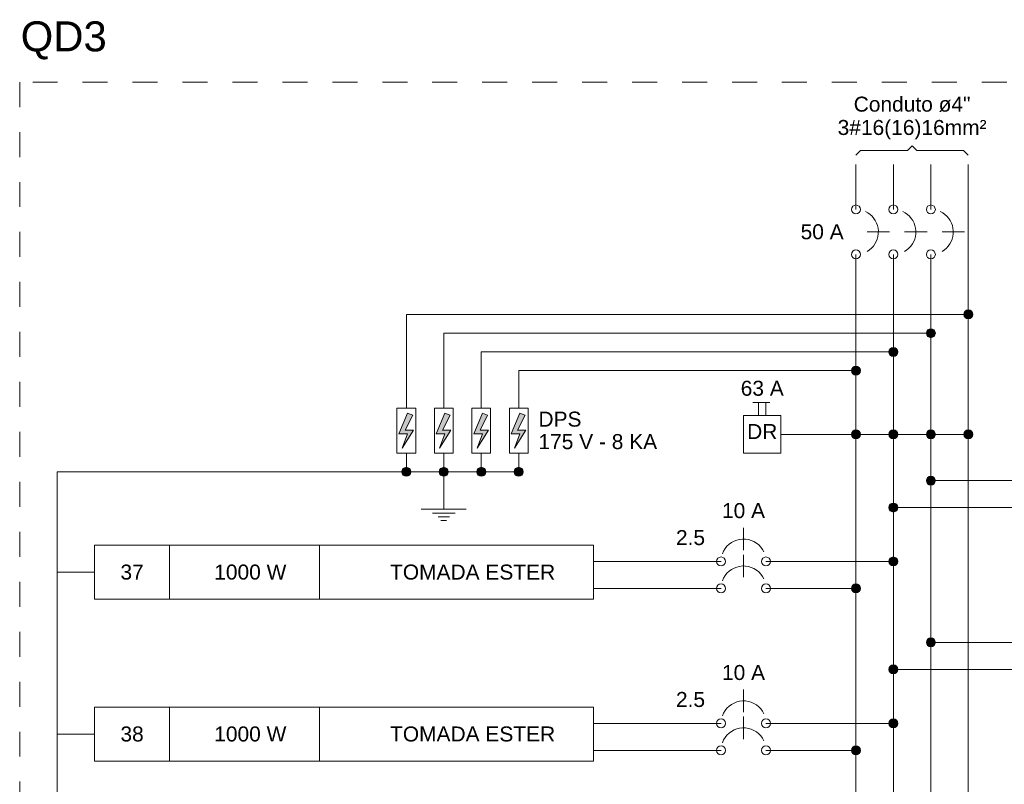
# Model space of a CAD drawing. Header units: feet. Extents: x -18 to 1038, y -110 to 48.
# Tile 146 of 199: x 842.56 to 847.49, y -50.9 to -47.08. Entities that reach past the tile are written whole.
import ezdxf

# ---------------------------------------------------------------- set-up
doc = ezdxf.new("R2010")
doc.units = ezdxf.units.FT
doc.header["$MEASUREMENT"] = 0
doc.linetypes.add('JIS_02_1.2', pattern=[0.25, 0.125, -0.125])
for name, color, linetype, lineweight in [('DI-Barramento Fase 1', 6, 'Continuous', 5), ('DI-Barramento Fase 2', 6, 'Continuous', 5), ('DI-Barramento Fase 3', 6, 'Continuous', 5), ('DI-Barramento Neutro', 6, 'Continuous', 5), ('DI-Disjuntor', 1, 'Continuous', 5), ('DI-Fios', 3, 'Continuous', 5), ('DI-Linhas do diagrama', 9, 'Continuous', 5), ('DI-Pontilhado', 7, 'JIS_02_1.2', 5), ('DI-Textos do diagrama', 7, 'Continuous', 5), ('DI-Títulos', 3, 'Continuous', 5)]:
    doc.layers.add(name, color=color, linetype=linetype, lineweight=lineweight)
doc.styles.add('Arial', font='arial.ttf')

msp = doc.modelspace()

# ---------------------------------------------------------------- hatches: boundary and pattern name
at = {"layer": 'DI-Barramento Neutro', "linetype": 'Continuous'}
msp.add_hatch(color=256, dxfattribs=at).paths.add_polyline_path([(846.765, -49.1531), (846.7649, -49.1512), (846.7646, -49.1492), (846.7642, -49.1473), (846.7636, -49.1454), (846.7628, -49.1436), (846.7619, -49.1419), (846.7609, -49.1402), (846.7597, -49.1387), (846.7584, -49.1372), (846.7569, -49.1359), (846.7554, -49.1347), (846.7537, -49.1337), (846.752, -49.1327), (846.7502, -49.132), (846.7483, -49.1314), (846.7464, -49.131), (846.7444, -49.1307), (846.7425, -49.1306), (846.7405, -49.1307), (846.7385, -49.131), (846.7366, -49.1314), (846.7348, -49.132), (846.7329, -49.1327), (846.7312, -49.1337), (846.7296, -49.1347), (846.728, -49.1359), (846.7265, -49.1372), (846.7252, -49.1387), (846.724, -49.1402), (846.723, -49.1419), (846.7221, -49.1436), (846.7213, -49.1454), (846.7207, -49.1473), (846.7203, -49.1492), (846.72, -49.1512), (846.72, -49.1531), (846.72, -49.1551), (846.7203, -49.157), (846.7207, -49.159), (846.7213, -49.1608), (846.7221, -49.1626), (846.723, -49.1644), (846.724, -49.166), (846.7252, -49.1676), (846.7265, -49.1691), (846.728, -49.1704), (846.7296, -49.1716), (846.7312, -49.1726), (846.7329, -49.1735), (846.7348, -49.1743), (846.7366, -49.1749), (846.7385, -49.1753), (846.7405, -49.1756), (846.7425, -49.1756), (846.7444, -49.1756), (846.7464, -49.1753), (846.7483, -49.1749), (846.7502, -49.1743), (846.752, -49.1735), (846.7537, -49.1726), (846.7554, -49.1716), (846.7569, -49.1704), (846.7584, -49.1691), (846.7597, -49.1676), (846.7609, -49.166), (846.7619, -49.1644), (846.7628, -49.1626), (846.7636, -49.1608), (846.7642, -49.159), (846.7646, -49.157), (846.7649, -49.1551)])
at = {"layer": 'DI-Fios', "linetype": 'Continuous'}
for points in [[(847.3275, -48.5531), (847.3274, -48.5512), (847.3271, -48.5492), (847.3267, -48.5473), (847.3261, -48.5454), (847.3253, -48.5436), (847.3244, -48.5419), (847.3234, -48.5402), (847.3222, -48.5387), (847.3209, -48.5372), (847.3194, -48.5359), (847.3179, -48.5347), (847.3162, -48.5337), (847.3145, -48.5327), (847.3127, -48.532), (847.3108, -48.5314), (847.3089, -48.531), (847.3069, -48.5307), (847.305, -48.5306), (847.303, -48.5307), (847.301, -48.531), (847.2991, -48.5314), (847.2973, -48.532), (847.2954, -48.5327), (847.2937, -48.5337), (847.2921, -48.5347), (847.2905, -48.5359), (847.289, -48.5372), (847.2877, -48.5387), (847.2865, -48.5402), (847.2855, -48.5419), (847.2846, -48.5436), (847.2838, -48.5454), (847.2832, -48.5473), (847.2828, -48.5492), (847.2825, -48.5512), (847.2825, -48.5531), (847.2825, -48.5551), (847.2828, -48.557), (847.2832, -48.559), (847.2838, -48.5608), (847.2846, -48.5626), (847.2855, -48.5644), (847.2865, -48.566), (847.2877, -48.5676), (847.289, -48.569), (847.2905, -48.5704), (847.2921, -48.5716), (847.2937, -48.5726), (847.2954, -48.5735), (847.2973, -48.5743), (847.2991, -48.5749), (847.301, -48.5753), (847.303, -48.5756), (847.305, -48.5756), (847.3069, -48.5756), (847.3089, -48.5753), (847.3108, -48.5749), (847.3127, -48.5743), (847.3145, -48.5735), (847.3162, -48.5726), (847.3179, -48.5716), (847.3194, -48.5704), (847.3209, -48.569), (847.3222, -48.5676), (847.3234, -48.566), (847.3244, -48.5644), (847.3253, -48.5626), (847.3261, -48.5608), (847.3267, -48.559), (847.3271, -48.557), (847.3274, -48.5551)], [(847.14, -48.6469), (847.1399, -48.6449), (847.1396, -48.643), (847.1392, -48.6411), (847.1386, -48.6392), (847.1378, -48.6374), (847.1369, -48.6356), (847.1359, -48.634), (847.1347, -48.6324), (847.1334, -48.631), (847.1319, -48.6297), (847.1304, -48.6285), (847.1287, -48.6274), (847.127, -48.6265), (847.1252, -48.6257), (847.1233, -48.6252), (847.1214, -48.6247), (847.1194, -48.6245), (847.1175, -48.6244), (847.1155, -48.6245), (847.1135, -48.6247), (847.1116, -48.6252), (847.1098, -48.6257), (847.1079, -48.6265), (847.1062, -48.6274), (847.1046, -48.6285), (847.103, -48.6297), (847.1015, -48.631), (847.1002, -48.6324), (847.099, -48.634), (847.098, -48.6356), (847.0971, -48.6374), (847.0963, -48.6392), (847.0957, -48.6411), (847.0953, -48.643), (847.095, -48.6449), (847.095, -48.6469), (847.095, -48.6489), (847.0953, -48.6508), (847.0957, -48.6527), (847.0963, -48.6546), (847.0971, -48.6564), (847.098, -48.6581), (847.099, -48.6598), (847.1002, -48.6614), (847.1015, -48.6628), (847.103, -48.6641), (847.1046, -48.6653), (847.1062, -48.6664), (847.1079, -48.6673), (847.1098, -48.668), (847.1116, -48.6686), (847.1135, -48.669), (847.1155, -48.6693), (847.1175, -48.6694), (847.1194, -48.6693), (847.1214, -48.669), (847.1233, -48.6686), (847.1252, -48.668), (847.127, -48.6673), (847.1287, -48.6664), (847.1304, -48.6653), (847.1319, -48.6641), (847.1334, -48.6628), (847.1347, -48.6614), (847.1359, -48.6598), (847.1369, -48.6581), (847.1378, -48.6564), (847.1386, -48.6546), (847.1392, -48.6527), (847.1396, -48.6508), (847.1399, -48.6489)], [(846.9525, -48.7406), (846.9524, -48.7387), (846.9521, -48.7367), (846.9517, -48.7348), (846.9511, -48.7329), (846.9503, -48.7311), (846.9494, -48.7294), (846.9484, -48.7277), (846.9472, -48.7262), (846.9459, -48.7247), (846.9444, -48.7234), (846.9429, -48.7222), (846.9412, -48.7212), (846.9395, -48.7202), (846.9377, -48.7195), (846.9358, -48.7189), (846.9339, -48.7185), (846.9319, -48.7182), (846.93, -48.7181), (846.928, -48.7182), (846.926, -48.7185), (846.9241, -48.7189), (846.9223, -48.7195), (846.9204, -48.7202), (846.9187, -48.7212), (846.9171, -48.7222), (846.9155, -48.7234), (846.914, -48.7247), (846.9127, -48.7262), (846.9115, -48.7277), (846.9105, -48.7294), (846.9096, -48.7311), (846.9088, -48.7329), (846.9082, -48.7348), (846.9078, -48.7367), (846.9075, -48.7387), (846.9075, -48.7406), (846.9075, -48.7426), (846.9078, -48.7445), (846.9082, -48.7465), (846.9088, -48.7483), (846.9096, -48.7501), (846.9105, -48.7519), (846.9115, -48.7535), (846.9127, -48.7551), (846.914, -48.7565), (846.9155, -48.7579), (846.9171, -48.7591), (846.9187, -48.7601), (846.9204, -48.761), (846.9223, -48.7618), (846.9241, -48.7624), (846.926, -48.7628), (846.928, -48.7631), (846.93, -48.7631), (846.9319, -48.7631), (846.9339, -48.7628), (846.9358, -48.7624), (846.9377, -48.7618), (846.9395, -48.761), (846.9412, -48.7601), (846.9429, -48.7591), (846.9444, -48.7579), (846.9459, -48.7565), (846.9472, -48.7551), (846.9484, -48.7535), (846.9494, -48.7519), (846.9503, -48.7501), (846.9511, -48.7483), (846.9517, -48.7465), (846.9521, -48.7445), (846.9524, -48.7426)], [(846.765, -48.8344), (846.7649, -48.8324), (846.7646, -48.8305), (846.7642, -48.8286), (846.7636, -48.8267), (846.7628, -48.8249), (846.7619, -48.8231), (846.7609, -48.8215), (846.7597, -48.8199), (846.7584, -48.8185), (846.7569, -48.8172), (846.7554, -48.816), (846.7537, -48.8149), (846.752, -48.814), (846.7502, -48.8132), (846.7483, -48.8127), (846.7464, -48.8122), (846.7444, -48.812), (846.7425, -48.8119), (846.7405, -48.812), (846.7385, -48.8122), (846.7366, -48.8127), (846.7348, -48.8132), (846.7329, -48.814), (846.7312, -48.8149), (846.7296, -48.816), (846.728, -48.8172), (846.7265, -48.8185), (846.7252, -48.8199), (846.724, -48.8215), (846.723, -48.8231), (846.7221, -48.8249), (846.7213, -48.8267), (846.7207, -48.8286), (846.7203, -48.8305), (846.72, -48.8324), (846.72, -48.8344), (846.72, -48.8364), (846.7203, -48.8383), (846.7207, -48.8402), (846.7213, -48.8421), (846.7221, -48.8439), (846.723, -48.8456), (846.724, -48.8473), (846.7252, -48.8489), (846.7265, -48.8503), (846.728, -48.8516), (846.7296, -48.8528), (846.7312, -48.8539), (846.7329, -48.8548), (846.7348, -48.8555), (846.7366, -48.8561), (846.7385, -48.8565), (846.7405, -48.8568), (846.7425, -48.8569), (846.7444, -48.8568), (846.7464, -48.8565), (846.7483, -48.8561), (846.7502, -48.8555), (846.752, -48.8548), (846.7537, -48.8539), (846.7554, -48.8528), (846.7569, -48.8516), (846.7584, -48.8503), (846.7597, -48.8489), (846.7609, -48.8473), (846.7619, -48.8456), (846.7628, -48.8439), (846.7636, -48.8421), (846.7642, -48.8402), (846.7646, -48.8383), (846.7649, -48.8364)], [(844.515, -49.3406), (844.5149, -49.3387), (844.5146, -49.3367), (844.5142, -49.3348), (844.5136, -49.3329), (844.5128, -49.3311), (844.5119, -49.3294), (844.5109, -49.3277), (844.5097, -49.3262), (844.5084, -49.3247), (844.5069, -49.3234), (844.5054, -49.3222), (844.5037, -49.3212), (844.502, -49.3202), (844.5002, -49.3195), (844.4983, -49.3189), (844.4964, -49.3185), (844.4944, -49.3182), (844.4925, -49.3181), (844.4905, -49.3182), (844.4885, -49.3185), (844.4866, -49.3189), (844.4848, -49.3195), (844.4829, -49.3202), (844.4812, -49.3212), (844.4796, -49.3222), (844.478, -49.3234), (844.4765, -49.3247), (844.4752, -49.3262), (844.474, -49.3277), (844.473, -49.3294), (844.4721, -49.3311), (844.4713, -49.3329), (844.4707, -49.3348), (844.4703, -49.3367), (844.47, -49.3387), (844.47, -49.3406), (844.47, -49.3426), (844.4703, -49.3445), (844.4707, -49.3465), (844.4713, -49.3483), (844.4721, -49.3501), (844.473, -49.3519), (844.474, -49.3535), (844.4752, -49.3551), (844.4765, -49.3565), (844.478, -49.3579), (844.4796, -49.3591), (844.4812, -49.3601), (844.4829, -49.361), (844.4848, -49.3618), (844.4866, -49.3624), (844.4885, -49.3628), (844.4905, -49.3631), (844.4925, -49.3631), (844.4944, -49.3631), (844.4964, -49.3628), (844.4983, -49.3624), (844.5002, -49.3618), (844.502, -49.361), (844.5037, -49.3601), (844.5054, -49.3591), (844.5069, -49.3579), (844.5084, -49.3565), (844.5097, -49.3551), (844.5109, -49.3535), (844.5119, -49.3519), (844.5128, -49.3501), (844.5136, -49.3483), (844.5142, -49.3465), (844.5146, -49.3445), (844.5149, -49.3426)], [(844.7025, -49.3406), (844.7024, -49.3387), (844.7021, -49.3367), (844.7017, -49.3348), (844.7011, -49.3329), (844.7003, -49.3311), (844.6994, -49.3294), (844.6984, -49.3277), (844.6972, -49.3262), (844.6959, -49.3247), (844.6944, -49.3234), (844.6929, -49.3222), (844.6912, -49.3212), (844.6895, -49.3202), (844.6877, -49.3195), (844.6858, -49.3189), (844.6839, -49.3185), (844.6819, -49.3182), (844.68, -49.3181), (844.678, -49.3182), (844.676, -49.3185), (844.6741, -49.3189), (844.6723, -49.3195), (844.6704, -49.3202), (844.6687, -49.3212), (844.6671, -49.3222), (844.6655, -49.3234), (844.664, -49.3247), (844.6627, -49.3262), (844.6615, -49.3277), (844.6605, -49.3294), (844.6596, -49.3311), (844.6588, -49.3329), (844.6582, -49.3348), (844.6578, -49.3367), (844.6575, -49.3387), (844.6575, -49.3406), (844.6575, -49.3426), (844.6578, -49.3445), (844.6582, -49.3465), (844.6588, -49.3483), (844.6596, -49.3501), (844.6605, -49.3519), (844.6615, -49.3535), (844.6627, -49.3551), (844.664, -49.3565), (844.6655, -49.3579), (844.6671, -49.3591), (844.6687, -49.3601), (844.6704, -49.361), (844.6723, -49.3618), (844.6741, -49.3624), (844.676, -49.3628), (844.678, -49.3631), (844.68, -49.3631), (844.6819, -49.3631), (844.6839, -49.3628), (844.6858, -49.3624), (844.6877, -49.3618), (844.6895, -49.361), (844.6912, -49.3601), (844.6929, -49.3591), (844.6944, -49.3579), (844.6959, -49.3565), (844.6972, -49.3551), (844.6984, -49.3535), (844.6994, -49.3519), (844.7003, -49.3501), (844.7011, -49.3483), (844.7017, -49.3465), (844.7021, -49.3445), (844.7024, -49.3426)], [(844.89, -49.3406), (844.8899, -49.3387), (844.8896, -49.3367), (844.8892, -49.3348), (844.8886, -49.3329), (844.8878, -49.3311), (844.8869, -49.3294), (844.8859, -49.3277), (844.8847, -49.3262), (844.8834, -49.3247), (844.8819, -49.3234), (844.8804, -49.3222), (844.8787, -49.3212), (844.877, -49.3202), (844.8752, -49.3195), (844.8733, -49.3189), (844.8714, -49.3185), (844.8694, -49.3182), (844.8675, -49.3181), (844.8655, -49.3182), (844.8635, -49.3185), (844.8616, -49.3189), (844.8598, -49.3195), (844.8579, -49.3202), (844.8562, -49.3212), (844.8546, -49.3222), (844.853, -49.3234), (844.8515, -49.3247), (844.8502, -49.3262), (844.849, -49.3277), (844.848, -49.3294), (844.8471, -49.3311), (844.8463, -49.3329), (844.8457, -49.3348), (844.8453, -49.3367), (844.845, -49.3387), (844.845, -49.3406), (844.845, -49.3426), (844.8453, -49.3445), (844.8457, -49.3465), (844.8463, -49.3483), (844.8471, -49.3501), (844.848, -49.3519), (844.849, -49.3535), (844.8502, -49.3551), (844.8515, -49.3565), (844.853, -49.3579), (844.8546, -49.3591), (844.8562, -49.3601), (844.8579, -49.361), (844.8598, -49.3618), (844.8616, -49.3624), (844.8635, -49.3628), (844.8655, -49.3631), (844.8675, -49.3631), (844.8694, -49.3631), (844.8714, -49.3628), (844.8733, -49.3624), (844.8752, -49.3618), (844.877, -49.361), (844.8787, -49.3601), (844.8804, -49.3591), (844.8819, -49.3579), (844.8834, -49.3565), (844.8847, -49.3551), (844.8859, -49.3535), (844.8869, -49.3519), (844.8878, -49.3501), (844.8886, -49.3483), (844.8892, -49.3465), (844.8896, -49.3445), (844.8899, -49.3426)], [(845.0775, -49.3406), (845.0774, -49.3387), (845.0771, -49.3367), (845.0767, -49.3348), (845.0761, -49.3329), (845.0753, -49.3311), (845.0744, -49.3294), (845.0734, -49.3277), (845.0722, -49.3262), (845.0709, -49.3247), (845.0694, -49.3234), (845.0679, -49.3222), (845.0662, -49.3212), (845.0645, -49.3202), (845.0627, -49.3195), (845.0608, -49.3189), (845.0589, -49.3185), (845.0569, -49.3182), (845.055, -49.3181), (845.053, -49.3182), (845.051, -49.3185), (845.0491, -49.3189), (845.0473, -49.3195), (845.0454, -49.3202), (845.0437, -49.3212), (845.0421, -49.3222), (845.0405, -49.3234), (845.039, -49.3247), (845.0377, -49.3262), (845.0365, -49.3277), (845.0355, -49.3294), (845.0346, -49.3311), (845.0338, -49.3329), (845.0332, -49.3348), (845.0328, -49.3367), (845.0325, -49.3387), (845.0325, -49.3406), (845.0325, -49.3426), (845.0328, -49.3445), (845.0332, -49.3465), (845.0338, -49.3483), (845.0346, -49.3501), (845.0355, -49.3519), (845.0365, -49.3535), (845.0377, -49.3551), (845.039, -49.3565), (845.0405, -49.3579), (845.0421, -49.3591), (845.0437, -49.3601), (845.0454, -49.361), (845.0473, -49.3618), (845.0491, -49.3624), (845.051, -49.3628), (845.053, -49.3631), (845.055, -49.3631), (845.0569, -49.3631), (845.0589, -49.3628), (845.0608, -49.3624), (845.0627, -49.3618), (845.0645, -49.361), (845.0662, -49.3601), (845.0679, -49.3591), (845.0694, -49.3579), (845.0709, -49.3565), (845.0722, -49.3551), (845.0734, -49.3535), (845.0744, -49.3519), (845.0753, -49.3501), (845.0761, -49.3483), (845.0767, -49.3465), (845.0771, -49.3445), (845.0774, -49.3426)]]:
    msp.add_hatch(color=256, dxfattribs=at).paths.add_polyline_path(points)
at = {"layer": 'DI-Linhas do diagrama', "linetype": 'Continuous'}
for points in [[(846.9525, -49.1531), (846.9524, -49.1512), (846.9521, -49.1492), (846.9517, -49.1473), (846.9511, -49.1454), (846.9503, -49.1436), (846.9494, -49.1419), (846.9484, -49.1402), (846.9472, -49.1387), (846.9459, -49.1372), (846.9444, -49.1359), (846.9429, -49.1347), (846.9412, -49.1337), (846.9395, -49.1327), (846.9377, -49.132), (846.9358, -49.1314), (846.9339, -49.131), (846.9319, -49.1307), (846.93, -49.1306), (846.928, -49.1307), (846.926, -49.131), (846.9241, -49.1314), (846.9223, -49.132), (846.9204, -49.1327), (846.9187, -49.1337), (846.9171, -49.1347), (846.9155, -49.1359), (846.914, -49.1372), (846.9127, -49.1387), (846.9115, -49.1402), (846.9105, -49.1419), (846.9096, -49.1436), (846.9088, -49.1454), (846.9082, -49.1473), (846.9078, -49.1492), (846.9075, -49.1512), (846.9075, -49.1531), (846.9075, -49.1551), (846.9078, -49.157), (846.9082, -49.159), (846.9088, -49.1608), (846.9096, -49.1626), (846.9105, -49.1644), (846.9115, -49.166), (846.9127, -49.1676), (846.914, -49.1691), (846.9155, -49.1704), (846.9171, -49.1716), (846.9187, -49.1726), (846.9204, -49.1735), (846.9223, -49.1743), (846.9241, -49.1749), (846.926, -49.1753), (846.928, -49.1756), (846.93, -49.1756), (846.9319, -49.1756), (846.9339, -49.1753), (846.9358, -49.1749), (846.9377, -49.1743), (846.9395, -49.1735), (846.9412, -49.1726), (846.9429, -49.1716), (846.9444, -49.1704), (846.9459, -49.1691), (846.9472, -49.1676), (846.9484, -49.166), (846.9494, -49.1644), (846.9503, -49.1626), (846.9511, -49.1608), (846.9517, -49.159), (846.9521, -49.157), (846.9524, -49.1551)], [(847.14, -49.1531), (847.1399, -49.1512), (847.1396, -49.1492), (847.1392, -49.1473), (847.1386, -49.1454), (847.1378, -49.1436), (847.1369, -49.1419), (847.1359, -49.1402), (847.1347, -49.1387), (847.1334, -49.1372), (847.1319, -49.1359), (847.1304, -49.1347), (847.1287, -49.1337), (847.127, -49.1327), (847.1252, -49.132), (847.1233, -49.1314), (847.1214, -49.131), (847.1194, -49.1307), (847.1175, -49.1306), (847.1155, -49.1307), (847.1135, -49.131), (847.1116, -49.1314), (847.1098, -49.132), (847.1079, -49.1327), (847.1062, -49.1337), (847.1046, -49.1347), (847.103, -49.1359), (847.1015, -49.1372), (847.1002, -49.1387), (847.099, -49.1402), (847.098, -49.1419), (847.0971, -49.1436), (847.0963, -49.1454), (847.0957, -49.1473), (847.0953, -49.1492), (847.095, -49.1512), (847.095, -49.1531), (847.095, -49.1551), (847.0953, -49.157), (847.0957, -49.159), (847.0963, -49.1608), (847.0971, -49.1626), (847.098, -49.1644), (847.099, -49.166), (847.1002, -49.1676), (847.1015, -49.1691), (847.103, -49.1704), (847.1046, -49.1716), (847.1062, -49.1726), (847.1079, -49.1735), (847.1098, -49.1743), (847.1116, -49.1749), (847.1135, -49.1753), (847.1155, -49.1756), (847.1175, -49.1756), (847.1194, -49.1756), (847.1214, -49.1753), (847.1233, -49.1749), (847.1252, -49.1743), (847.127, -49.1735), (847.1287, -49.1726), (847.1304, -49.1716), (847.1319, -49.1704), (847.1334, -49.1691), (847.1347, -49.1676), (847.1359, -49.166), (847.1369, -49.1644), (847.1378, -49.1626), (847.1386, -49.1608), (847.1392, -49.159), (847.1396, -49.157), (847.1399, -49.1551)], [(847.3275, -49.1531), (847.3274, -49.1512), (847.3271, -49.1492), (847.3267, -49.1473), (847.3261, -49.1454), (847.3253, -49.1436), (847.3244, -49.1419), (847.3234, -49.1402), (847.3222, -49.1387), (847.3209, -49.1372), (847.3194, -49.1359), (847.3179, -49.1347), (847.3162, -49.1337), (847.3145, -49.1327), (847.3127, -49.132), (847.3108, -49.1314), (847.3089, -49.131), (847.3069, -49.1307), (847.305, -49.1306), (847.303, -49.1307), (847.301, -49.131), (847.2991, -49.1314), (847.2973, -49.132), (847.2954, -49.1327), (847.2937, -49.1337), (847.2921, -49.1347), (847.2905, -49.1359), (847.289, -49.1372), (847.2877, -49.1387), (847.2865, -49.1402), (847.2855, -49.1419), (847.2846, -49.1436), (847.2838, -49.1454), (847.2832, -49.1473), (847.2828, -49.1492), (847.2825, -49.1512), (847.2825, -49.1531), (847.2825, -49.1551), (847.2828, -49.157), (847.2832, -49.159), (847.2838, -49.1608), (847.2846, -49.1626), (847.2855, -49.1644), (847.2865, -49.166), (847.2877, -49.1676), (847.289, -49.1691), (847.2905, -49.1704), (847.2921, -49.1716), (847.2937, -49.1726), (847.2954, -49.1735), (847.2973, -49.1743), (847.2991, -49.1749), (847.301, -49.1753), (847.303, -49.1756), (847.305, -49.1756), (847.3069, -49.1756), (847.3089, -49.1753), (847.3108, -49.1749), (847.3127, -49.1743), (847.3145, -49.1735), (847.3162, -49.1726), (847.3179, -49.1716), (847.3194, -49.1704), (847.3209, -49.1691), (847.3222, -49.1676), (847.3234, -49.166), (847.3244, -49.1644), (847.3253, -49.1626), (847.3261, -49.1608), (847.3267, -49.159), (847.3271, -49.157), (847.3274, -49.1551)], [(847.14, -49.3841), (847.1399, -49.3822), (847.1396, -49.3802), (847.1392, -49.3783), (847.1386, -49.3764), (847.1378, -49.3746), (847.1369, -49.3729), (847.1359, -49.3712), (847.1347, -49.3697), (847.1334, -49.3682), (847.1319, -49.3669), (847.1304, -49.3657), (847.1287, -49.3647), (847.127, -49.3637), (847.1252, -49.363), (847.1233, -49.3624), (847.1214, -49.362), (847.1194, -49.3617), (847.1175, -49.3616), (847.1155, -49.3617), (847.1135, -49.362), (847.1116, -49.3624), (847.1098, -49.363), (847.1079, -49.3637), (847.1062, -49.3647), (847.1046, -49.3657), (847.103, -49.3669), (847.1015, -49.3682), (847.1002, -49.3697), (847.099, -49.3712), (847.098, -49.3729), (847.0971, -49.3746), (847.0963, -49.3764), (847.0957, -49.3783), (847.0953, -49.3802), (847.095, -49.3822), (847.095, -49.3841), (847.095, -49.3861), (847.0953, -49.388), (847.0957, -49.39), (847.0963, -49.3918), (847.0971, -49.3936), (847.098, -49.3954), (847.099, -49.397), (847.1002, -49.3986), (847.1015, -49.4001), (847.103, -49.4014), (847.1046, -49.4026), (847.1062, -49.4036), (847.1079, -49.4045), (847.1098, -49.4053), (847.1116, -49.4059), (847.1135, -49.4063), (847.1155, -49.4066), (847.1175, -49.4066), (847.1194, -49.4066), (847.1214, -49.4063), (847.1233, -49.4059), (847.1252, -49.4053), (847.127, -49.4045), (847.1287, -49.4036), (847.1304, -49.4026), (847.1319, -49.4014), (847.1334, -49.4001), (847.1347, -49.3986), (847.1359, -49.397), (847.1369, -49.3954), (847.1378, -49.3936), (847.1386, -49.3918), (847.1392, -49.39), (847.1396, -49.388), (847.1399, -49.3861)], [(846.9525, -49.5191), (846.9524, -49.5172), (846.9521, -49.5152), (846.9517, -49.5133), (846.9511, -49.5114), (846.9503, -49.5096), (846.9494, -49.5079), (846.9484, -49.5062), (846.9472, -49.5047), (846.9459, -49.5032), (846.9444, -49.5019), (846.9429, -49.5007), (846.9412, -49.4997), (846.9395, -49.4987), (846.9377, -49.498), (846.9358, -49.4974), (846.9339, -49.497), (846.9319, -49.4967), (846.93, -49.4966), (846.928, -49.4967), (846.926, -49.497), (846.9241, -49.4974), (846.9223, -49.498), (846.9204, -49.4987), (846.9187, -49.4997), (846.9171, -49.5007), (846.9155, -49.5019), (846.914, -49.5032), (846.9127, -49.5047), (846.9115, -49.5062), (846.9105, -49.5079), (846.9096, -49.5096), (846.9088, -49.5114), (846.9082, -49.5133), (846.9078, -49.5152), (846.9075, -49.5172), (846.9075, -49.5191), (846.9075, -49.5211), (846.9078, -49.523), (846.9082, -49.525), (846.9088, -49.5268), (846.9096, -49.5286), (846.9105, -49.5304), (846.9115, -49.532), (846.9127, -49.5336), (846.914, -49.5351), (846.9155, -49.5364), (846.9171, -49.5376), (846.9187, -49.5386), (846.9204, -49.5395), (846.9223, -49.5403), (846.9241, -49.5409), (846.926, -49.5413), (846.928, -49.5416), (846.93, -49.5416), (846.9319, -49.5416), (846.9339, -49.5413), (846.9358, -49.5409), (846.9377, -49.5403), (846.9395, -49.5395), (846.9412, -49.5386), (846.9429, -49.5376), (846.9444, -49.5364), (846.9459, -49.5351), (846.9472, -49.5336), (846.9484, -49.532), (846.9494, -49.5304), (846.9503, -49.5286), (846.9511, -49.5268), (846.9517, -49.525), (846.9521, -49.523), (846.9524, -49.5211)], [(846.9525, -49.7891), (846.9524, -49.7872), (846.9521, -49.7852), (846.9517, -49.7833), (846.9511, -49.7814), (846.9503, -49.7796), (846.9494, -49.7779), (846.9484, -49.7762), (846.9472, -49.7747), (846.9459, -49.7732), (846.9444, -49.7719), (846.9429, -49.7707), (846.9412, -49.7697), (846.9395, -49.7687), (846.9377, -49.768), (846.9358, -49.7674), (846.9339, -49.767), (846.9319, -49.7667), (846.93, -49.7666), (846.928, -49.7667), (846.926, -49.767), (846.9241, -49.7674), (846.9223, -49.768), (846.9204, -49.7687), (846.9187, -49.7697), (846.9171, -49.7707), (846.9155, -49.7719), (846.914, -49.7732), (846.9127, -49.7747), (846.9115, -49.7762), (846.9105, -49.7779), (846.9096, -49.7796), (846.9088, -49.7814), (846.9082, -49.7833), (846.9078, -49.7852), (846.9075, -49.7872), (846.9075, -49.7891), (846.9075, -49.7911), (846.9078, -49.793), (846.9082, -49.795), (846.9088, -49.7968), (846.9096, -49.7986), (846.9105, -49.8004), (846.9115, -49.802), (846.9127, -49.8036), (846.914, -49.8051), (846.9155, -49.8064), (846.9171, -49.8076), (846.9187, -49.8086), (846.9204, -49.8095), (846.9223, -49.8103), (846.9241, -49.8109), (846.926, -49.8113), (846.928, -49.8116), (846.93, -49.8116), (846.9319, -49.8116), (846.9339, -49.8113), (846.9358, -49.8109), (846.9377, -49.8103), (846.9395, -49.8095), (846.9412, -49.8086), (846.9429, -49.8076), (846.9444, -49.8064), (846.9459, -49.8051), (846.9472, -49.8036), (846.9484, -49.802), (846.9494, -49.8004), (846.9503, -49.7986), (846.9511, -49.7968), (846.9517, -49.795), (846.9521, -49.793), (846.9524, -49.7911)], [(846.765, -49.9241), (846.7649, -49.9222), (846.7646, -49.9202), (846.7642, -49.9183), (846.7636, -49.9164), (846.7628, -49.9146), (846.7619, -49.9129), (846.7609, -49.9112), (846.7597, -49.9097), (846.7584, -49.9082), (846.7569, -49.9069), (846.7554, -49.9057), (846.7537, -49.9047), (846.752, -49.9037), (846.7502, -49.903), (846.7483, -49.9024), (846.7464, -49.902), (846.7444, -49.9017), (846.7425, -49.9016), (846.7405, -49.9017), (846.7385, -49.902), (846.7366, -49.9024), (846.7348, -49.903), (846.7329, -49.9037), (846.7312, -49.9047), (846.7296, -49.9057), (846.728, -49.9069), (846.7265, -49.9082), (846.7252, -49.9097), (846.724, -49.9112), (846.723, -49.9129), (846.7221, -49.9146), (846.7213, -49.9164), (846.7207, -49.9183), (846.7203, -49.9202), (846.72, -49.9222), (846.72, -49.9241), (846.72, -49.9261), (846.7203, -49.928), (846.7207, -49.93), (846.7213, -49.9318), (846.7221, -49.9337), (846.723, -49.9354), (846.724, -49.937), (846.7252, -49.9386), (846.7265, -49.9401), (846.728, -49.9414), (846.7296, -49.9426), (846.7312, -49.9436), (846.7329, -49.9445), (846.7348, -49.9453), (846.7366, -49.9459), (846.7385, -49.9463), (846.7405, -49.9466), (846.7425, -49.9466), (846.7444, -49.9466), (846.7464, -49.9463), (846.7483, -49.9459), (846.7502, -49.9453), (846.752, -49.9445), (846.7537, -49.9436), (846.7554, -49.9426), (846.7569, -49.9414), (846.7584, -49.9401), (846.7597, -49.9386), (846.7609, -49.937), (846.7619, -49.9354), (846.7628, -49.9337), (846.7636, -49.9318), (846.7642, -49.93), (846.7646, -49.928), (846.7649, -49.9261)], [(847.14, -50.1941), (847.1399, -50.1922), (847.1396, -50.1902), (847.1392, -50.1883), (847.1386, -50.1864), (847.1378, -50.1846), (847.1369, -50.1829), (847.1359, -50.1812), (847.1347, -50.1797), (847.1334, -50.1782), (847.1319, -50.1769), (847.1304, -50.1757), (847.1287, -50.1747), (847.127, -50.1737), (847.1252, -50.173), (847.1233, -50.1724), (847.1214, -50.172), (847.1194, -50.1717), (847.1175, -50.1716), (847.1155, -50.1717), (847.1135, -50.172), (847.1116, -50.1724), (847.1098, -50.173), (847.1079, -50.1737), (847.1062, -50.1747), (847.1046, -50.1757), (847.103, -50.1769), (847.1015, -50.1782), (847.1002, -50.1797), (847.099, -50.1812), (847.098, -50.1829), (847.0971, -50.1846), (847.0963, -50.1864), (847.0957, -50.1883), (847.0953, -50.1902), (847.095, -50.1922), (847.095, -50.1941), (847.095, -50.1961), (847.0953, -50.198), (847.0957, -50.2), (847.0963, -50.2018), (847.0971, -50.2037), (847.098, -50.2054), (847.099, -50.207), (847.1002, -50.2086), (847.1015, -50.2101), (847.103, -50.2114), (847.1046, -50.2126), (847.1062, -50.2136), (847.1079, -50.2145), (847.1098, -50.2153), (847.1116, -50.2159), (847.1135, -50.2163), (847.1155, -50.2166), (847.1175, -50.2166), (847.1194, -50.2166), (847.1214, -50.2163), (847.1233, -50.2159), (847.1252, -50.2153), (847.127, -50.2145), (847.1287, -50.2136), (847.1304, -50.2126), (847.1319, -50.2114), (847.1334, -50.2101), (847.1347, -50.2086), (847.1359, -50.207), (847.1369, -50.2054), (847.1378, -50.2037), (847.1386, -50.2018), (847.1392, -50.2), (847.1396, -50.198), (847.1399, -50.1961)], [(846.9525, -50.3291), (846.9524, -50.3272), (846.9521, -50.3252), (846.9517, -50.3233), (846.9511, -50.3214), (846.9503, -50.3196), (846.9494, -50.3179), (846.9484, -50.3162), (846.9472, -50.3147), (846.9459, -50.3132), (846.9444, -50.3119), (846.9429, -50.3107), (846.9412, -50.3097), (846.9395, -50.3087), (846.9377, -50.308), (846.9358, -50.3074), (846.9339, -50.307), (846.9319, -50.3067), (846.93, -50.3066), (846.928, -50.3067), (846.926, -50.307), (846.9241, -50.3074), (846.9223, -50.308), (846.9204, -50.3087), (846.9187, -50.3097), (846.9171, -50.3107), (846.9155, -50.3119), (846.914, -50.3132), (846.9127, -50.3147), (846.9115, -50.3162), (846.9105, -50.3179), (846.9096, -50.3196), (846.9088, -50.3214), (846.9082, -50.3233), (846.9078, -50.3252), (846.9075, -50.3272), (846.9075, -50.3291), (846.9075, -50.3311), (846.9078, -50.333), (846.9082, -50.335), (846.9088, -50.3368), (846.9096, -50.3387), (846.9105, -50.3404), (846.9115, -50.342), (846.9127, -50.3436), (846.914, -50.3451), (846.9155, -50.3464), (846.9171, -50.3476), (846.9187, -50.3486), (846.9204, -50.3495), (846.9223, -50.3503), (846.9241, -50.3509), (846.926, -50.3513), (846.928, -50.3516), (846.93, -50.3516), (846.9319, -50.3516), (846.9339, -50.3513), (846.9358, -50.3509), (846.9377, -50.3503), (846.9395, -50.3495), (846.9412, -50.3486), (846.9429, -50.3476), (846.9444, -50.3464), (846.9459, -50.3451), (846.9472, -50.3436), (846.9484, -50.342), (846.9494, -50.3404), (846.9503, -50.3387), (846.9511, -50.3368), (846.9517, -50.335), (846.9521, -50.333), (846.9524, -50.3311)], [(846.9525, -50.5991), (846.9524, -50.5972), (846.9521, -50.5952), (846.9517, -50.5933), (846.9511, -50.5914), (846.9503, -50.5896), (846.9494, -50.5879), (846.9484, -50.5862), (846.9472, -50.5847), (846.9459, -50.5832), (846.9444, -50.5819), (846.9429, -50.5807), (846.9412, -50.5797), (846.9395, -50.5788), (846.9377, -50.578), (846.9358, -50.5774), (846.9339, -50.577), (846.9319, -50.5767), (846.93, -50.5766), (846.928, -50.5767), (846.926, -50.577), (846.9241, -50.5774), (846.9223, -50.578), (846.9204, -50.5788), (846.9187, -50.5797), (846.9171, -50.5807), (846.9155, -50.5819), (846.914, -50.5832), (846.9127, -50.5847), (846.9115, -50.5862), (846.9105, -50.5879), (846.9096, -50.5896), (846.9088, -50.5914), (846.9082, -50.5933), (846.9078, -50.5952), (846.9075, -50.5972), (846.9075, -50.5991), (846.9075, -50.6011), (846.9078, -50.603), (846.9082, -50.605), (846.9088, -50.6068), (846.9096, -50.6087), (846.9105, -50.6104), (846.9115, -50.612), (846.9127, -50.6136), (846.914, -50.6151), (846.9155, -50.6164), (846.9171, -50.6176), (846.9187, -50.6186), (846.9204, -50.6195), (846.9223, -50.6203), (846.9241, -50.6209), (846.926, -50.6213), (846.928, -50.6216), (846.93, -50.6216), (846.9319, -50.6216), (846.9339, -50.6213), (846.9358, -50.6209), (846.9377, -50.6203), (846.9395, -50.6195), (846.9412, -50.6186), (846.9429, -50.6176), (846.9444, -50.6164), (846.9459, -50.6151), (846.9472, -50.6136), (846.9484, -50.612), (846.9494, -50.6104), (846.9503, -50.6087), (846.9511, -50.6068), (846.9517, -50.605), (846.9521, -50.603), (846.9524, -50.6011)], [(846.765, -50.7341), (846.7649, -50.7322), (846.7646, -50.7302), (846.7642, -50.7283), (846.7636, -50.7264), (846.7628, -50.7246), (846.7619, -50.7229), (846.7609, -50.7212), (846.7597, -50.7197), (846.7584, -50.7182), (846.7569, -50.7169), (846.7554, -50.7157), (846.7537, -50.7147), (846.752, -50.7138), (846.7502, -50.713), (846.7483, -50.7124), (846.7464, -50.712), (846.7444, -50.7117), (846.7425, -50.7116), (846.7405, -50.7117), (846.7385, -50.712), (846.7366, -50.7124), (846.7348, -50.713), (846.7329, -50.7138), (846.7312, -50.7147), (846.7296, -50.7157), (846.728, -50.7169), (846.7265, -50.7182), (846.7252, -50.7197), (846.724, -50.7212), (846.723, -50.7229), (846.7221, -50.7246), (846.7213, -50.7264), (846.7207, -50.7283), (846.7203, -50.7302), (846.72, -50.7322), (846.72, -50.7341), (846.72, -50.7361), (846.7203, -50.738), (846.7207, -50.74), (846.7213, -50.7418), (846.7221, -50.7437), (846.723, -50.7454), (846.724, -50.747), (846.7252, -50.7486), (846.7265, -50.7501), (846.728, -50.7514), (846.7296, -50.7526), (846.7312, -50.7536), (846.7329, -50.7545), (846.7348, -50.7553), (846.7366, -50.7559), (846.7385, -50.7563), (846.7405, -50.7566), (846.7425, -50.7566), (846.7444, -50.7566), (846.7464, -50.7563), (846.7483, -50.7559), (846.7502, -50.7553), (846.752, -50.7545), (846.7537, -50.7536), (846.7554, -50.7526), (846.7569, -50.7514), (846.7584, -50.7501), (846.7597, -50.7486), (846.7609, -50.747), (846.7619, -50.7454), (846.7628, -50.7437), (846.7636, -50.7418), (846.7642, -50.74), (846.7646, -50.738), (846.7649, -50.7361)]]:
    msp.add_hatch(color=256, dxfattribs=at).paths.add_polyline_path(points)
at = {"layer": 'DI-Textos do diagrama', "linetype": 'Continuous'}
for points in [[(844.5243, -49.0579), (844.4868, -49.1321), (844.5281, -49.1321), (844.4718, -49.2221), (844.4981, -49.1501), (844.455, -49.1501), (844.4981, -49.0466)], [(844.7118, -49.0579), (844.6743, -49.1321), (844.7156, -49.1321), (844.6593, -49.2221), (844.6856, -49.1501), (844.6425, -49.1501), (844.6856, -49.0466)], [(844.8993, -49.0579), (844.8618, -49.1321), (844.9031, -49.1321), (844.8468, -49.2221), (844.8731, -49.1501), (844.83, -49.1501), (844.8731, -49.0466)], [(845.0868, -49.0579), (845.0493, -49.1321), (845.0906, -49.1321), (845.0343, -49.2221), (845.0606, -49.1501), (845.0175, -49.1501), (845.0606, -49.0466)]]:
    msp.add_hatch(color=7, dxfattribs=at).paths.add_polyline_path(points)

# ---------------------------------------------------------------- linework, layer by layer
at = {"layer": 'DI-Barramento Fase 1'}
for p, q in [((846.7425, -47.8031), (846.7425, -48.0281)), ((846.7425, -48.2531), (846.7425, -57.3356))]:
    msp.add_line(p, q, dxfattribs=at)
at = {"layer": 'DI-Barramento Fase 2'}
for p, q in [((846.93, -47.8031), (846.93, -48.0281)), ((846.93, -48.2531), (846.93, -57.3356))]:
    msp.add_line(p, q, dxfattribs=at)
at = {"layer": 'DI-Barramento Fase 3'}
for p, q in [((847.1175, -47.8031), (847.1175, -48.0281)), ((847.1175, -48.2531), (847.1175, -57.3356))]:
    msp.add_line(p, q, dxfattribs=at)
at = {"layer": 'DI-Barramento Neutro'}
msp.add_line((847.305, -47.8031), (847.305, -57.3356), dxfattribs=at)
msp.add_circle((846.7425, -49.1531), 0.0225, dxfattribs=at)
at = {"layer": 'DI-Disjuntor'}
for p, q in [((846.7987, -48.1406), (846.9112, -48.1406)), ((846.9862, -48.1406), (847.0987, -48.1406)), ((847.1737, -48.1406), (847.2862, -48.1406)), ((844.4456, -49.0219), (844.5393, -49.0219)), ((844.4456, -49.2469), (844.4456, -49.0219)), ((844.5393, -49.0219), (844.5393, -49.2469)), ((844.6331, -49.0219), (844.7268, -49.0219)), ((844.6331, -49.2469), (844.6331, -49.0219)), ((844.7268, -49.0219), (844.7268, -49.2469)), ((844.8206, -49.0219), (844.9143, -49.0219)), ((844.8206, -49.2469), (844.8206, -49.0219)), ((844.9143, -49.0219), (844.9143, -49.2469)), ((845.0081, -49.0219), (845.1018, -49.0219)), ((845.0081, -49.2469), (845.0081, -49.0219)), ((845.1018, -49.0219), (845.1018, -49.2469)), ((846.2268, -48.9938), (846.3112, -48.9938)), ((846.255, -49.0594), (846.255, -48.9938)), ((846.2925, -49.0594), (846.2925, -48.9938)), ((846.18, -49.0594), (846.18, -49.2469)), ((846.3675, -49.0594), (846.18, -49.0594)), ((846.3675, -49.0594), (846.3675, -49.2469)), ((844.5393, -49.2469), (844.4456, -49.2469)), ((844.7268, -49.2469), (844.6331, -49.2469)), ((844.9143, -49.2469), (844.8206, -49.2469)), ((845.1018, -49.2469), (845.0081, -49.2469)), ((846.3675, -49.2469), (846.18, -49.2469)), ((846.18, -49.7329), (846.18, -49.6204)), ((846.18, -49.8679), (846.18, -49.7554)), ((846.18, -50.5429), (846.18, -50.4304)), ((846.18, -50.6779), (846.18, -50.5654))]:
    msp.add_line(p, q, dxfattribs=at)
for points in [[(846.7987, -48.2381), (846.8101, -48.2306), (846.8204, -48.2217), (846.8297, -48.2117), (846.8376, -48.2006), (846.8442, -48.1887), (846.8492, -48.176), (846.8527, -48.1629), (846.8546, -48.1494), (846.8548, -48.1357), (846.8534, -48.1222), (846.8504, -48.1089), (846.8458, -48.0961), (846.8396, -48.0839), (846.832, -48.0726), (846.8232, -48.0623), (846.8131, -48.0531), (846.802, -48.0452), (846.79, -48.0387)], [(846.9862, -48.2381), (846.9976, -48.2306), (847.0079, -48.2217), (847.0172, -48.2117), (847.0251, -48.2006), (847.0317, -48.1887), (847.0367, -48.176), (847.0402, -48.1629), (847.0421, -48.1494), (847.0423, -48.1357), (847.0409, -48.1222), (847.0379, -48.1089), (847.0333, -48.0961), (847.0271, -48.0839), (847.0195, -48.0726), (847.0107, -48.0623), (847.0006, -48.0531), (846.9895, -48.0452), (846.9775, -48.0387)], [(847.1737, -48.2381), (847.1851, -48.2306), (847.1954, -48.2217), (847.2047, -48.2117), (847.2126, -48.2006), (847.2192, -48.1887), (847.2242, -48.176), (847.2277, -48.1629), (847.2296, -48.1494), (847.2298, -48.1357), (847.2284, -48.1222), (847.2254, -48.1089), (847.2208, -48.0961), (847.2146, -48.0839), (847.207, -48.0726), (847.1982, -48.0623), (847.1881, -48.0531), (847.177, -48.0452), (847.165, -48.0387)], [(846.2819, -49.7416), (846.2748, -49.7287), (846.2661, -49.7168), (846.256, -49.7062), (846.2445, -49.697), (846.2319, -49.6894), (846.2184, -49.6834), (846.2043, -49.6793), (846.1898, -49.6771), (846.175, -49.6767), (846.1604, -49.6784), (846.1461, -49.6818), (846.1324, -49.6872), (846.1195, -49.6943), (846.1076, -49.703), (846.097, -49.7131), (846.0878, -49.7246), (846.0802, -49.7372), (846.0742, -49.7507)], [(846.2819, -49.8766), (846.2748, -49.8637), (846.2661, -49.8518), (846.256, -49.8412), (846.2445, -49.832), (846.2319, -49.8244), (846.2184, -49.8184), (846.2043, -49.8143), (846.1898, -49.8121), (846.175, -49.8117), (846.1604, -49.8134), (846.1461, -49.8168), (846.1324, -49.8222), (846.1195, -49.8293), (846.1076, -49.838), (846.097, -49.8481), (846.0878, -49.8596), (846.0802, -49.8722), (846.0742, -49.8857)], [(846.2819, -50.5516), (846.2748, -50.5387), (846.2661, -50.5268), (846.256, -50.5162), (846.2445, -50.507), (846.2319, -50.4994), (846.2184, -50.4934), (846.2043, -50.4893), (846.1898, -50.4871), (846.175, -50.4867), (846.1604, -50.4884), (846.1461, -50.4918), (846.1324, -50.4972), (846.1195, -50.5043), (846.1076, -50.513), (846.097, -50.5231), (846.0878, -50.5346), (846.0802, -50.5472), (846.0742, -50.5607)], [(846.2819, -50.6866), (846.2748, -50.6737), (846.2661, -50.6618), (846.256, -50.6512), (846.2445, -50.642), (846.2319, -50.6344), (846.2184, -50.6284), (846.2043, -50.6243), (846.1898, -50.6221), (846.175, -50.6217), (846.1604, -50.6234), (846.1461, -50.6268), (846.1324, -50.6322), (846.1195, -50.6393), (846.1076, -50.648), (846.097, -50.6581), (846.0878, -50.6696), (846.0802, -50.6822), (846.0742, -50.6957)]]:
    msp.add_lwpolyline(points, dxfattribs=at)
for centre in [(846.7425, -48.0281), (846.93, -48.0281), (847.1175, -48.0281), (846.7425, -48.2531), (846.93, -48.2531), (847.1175, -48.2531), (846.0675, -49.7891), (846.2925, -49.7891), (846.0675, -49.9241), (846.2925, -49.9241), (846.0675, -50.5991), (846.2925, -50.5991), (846.0675, -50.7341), (846.2925, -50.7341)]:
    msp.add_circle(centre, 0.0225, dxfattribs=at)
at = {"layer": 'DI-Fios'}
for p, q in [((847.305, -48.5531), (844.4925, -48.5531)), ((844.4925, -48.5531), (844.4925, -49.0219)), ((847.1175, -48.6469), (844.68, -48.6469)), ((844.68, -48.6469), (844.68, -49.0219)), ((846.93, -48.7406), (844.8675, -48.7406)), ((844.8675, -48.7406), (844.8675, -49.0219)), ((846.7425, -48.8344), (845.055, -48.8344)), ((845.055, -48.8344), (845.055, -49.0219)), ((844.4925, -49.2469), (844.4925, -49.3406)), ((844.68, -49.2469), (844.68, -49.3406)), ((844.8675, -49.2469), (844.8675, -49.3406)), ((845.055, -49.2469), (845.055, -49.3406)), ((842.745, -49.3406), (845.055, -49.3406)), ((842.745, -57.7481), (842.745, -49.3406)), ((844.68, -49.3406), (844.68, -49.5281)), ((844.5675, -49.5281), (844.7925, -49.5281)), ((844.6237, -49.5469), (844.7362, -49.5469)), ((844.6518, -49.5656), (844.7081, -49.5656)), ((844.6659, -49.5844), (844.694, -49.5844)), ((842.9325, -49.8431), (842.745, -49.8431)), ((842.9325, -50.6531), (842.745, -50.6531))]:
    msp.add_line(p, q, dxfattribs=at)
for centre in [(847.305, -48.5531), (847.305, -48.5531), (847.1175, -48.6469), (847.1175, -48.6469), (846.93, -48.7406), (846.93, -48.7406), (846.7425, -48.8344), (846.7425, -48.8344), (844.4925, -49.3406), (844.4925, -49.3406), (844.68, -49.3406), (844.68, -49.3406), (844.8675, -49.3406), (844.8675, -49.3406), (845.055, -49.3406), (845.055, -49.3406)]:
    msp.add_circle(centre, 0.0225, dxfattribs=at)
at = {"layer": 'DI-Linhas do diagrama'}
for p, q in [((846.7425, -47.7563), (846.7659, -47.7328)), ((846.7659, -47.7328), (847.0003, -47.7328)), ((847.0003, -47.7328), (847.0237, -47.7094)), ((847.0237, -47.7094), (847.0471, -47.7328)), ((847.0471, -47.7328), (847.2815, -47.7328)), ((847.2815, -47.7328), (847.305, -47.7563)), ((846.7425, -49.1531), (846.3675, -49.1531)), ((846.7425, -49.1531), (847.305, -49.1531)), ((847.1175, -49.3841), (847.755, -49.3841)), ((846.93, -49.5191), (847.755, -49.5191)), ((845.43, -49.7081), (842.9325, -49.7081)), ((842.9325, -49.7081), (842.9325, -49.9781)), ((843.3075, -49.9781), (843.3075, -49.7081)), ((844.0575, -49.9781), (844.0575, -49.7081)), ((845.43, -49.9781), (845.43, -49.7081)), ((845.43, -49.7891), (846.0675, -49.7891)), ((846.93, -49.7891), (846.2925, -49.7891)), ((845.43, -49.9241), (846.0675, -49.9241)), ((846.7425, -49.9241), (846.2925, -49.9241)), ((842.9325, -49.9781), (845.43, -49.9781)), ((847.1175, -50.1941), (847.755, -50.1941)), ((846.93, -50.3291), (847.755, -50.3291)), ((845.43, -50.5181), (842.9325, -50.5181)), ((842.9325, -50.5181), (842.9325, -50.7881)), ((843.3075, -50.7881), (843.3075, -50.5181)), ((844.0575, -50.7881), (844.0575, -50.5181)), ((845.43, -50.7881), (845.43, -50.5181)), ((845.43, -50.5991), (846.0675, -50.5991)), ((846.93, -50.5991), (846.2925, -50.5991)), ((845.43, -50.7341), (846.0675, -50.7341)), ((846.7425, -50.7341), (846.2925, -50.7341)), ((842.9325, -50.7881), (845.43, -50.7881))]:
    msp.add_line(p, q, dxfattribs=at)
for centre in [(846.7425, -49.1531), (846.93, -49.1531), (846.93, -49.1531), (847.1175, -49.1531), (847.1175, -49.1531), (847.305, -49.1531), (847.305, -49.1531), (847.1175, -49.3841), (847.1175, -49.3841), (846.93, -49.5191), (846.93, -49.5191), (846.93, -49.7891), (846.93, -49.7891), (846.7425, -49.9241), (846.7425, -49.9241), (847.1175, -50.1941), (847.1175, -50.1941), (846.93, -50.3291), (846.93, -50.3291), (846.93, -50.5991), (846.93, -50.5991), (846.7425, -50.7341), (846.7425, -50.7341)]:
    msp.add_circle(centre, 0.0225, dxfattribs=at)
at = {"layer": 'DI-Pontilhado'}
for p, q in [((851.4975, -47.3906), (842.5575, -47.3906)), ((842.5575, -47.3906), (842.5575, -57.9731))]:
    msp.add_line(p, q, dxfattribs=at)
at = {"layer": 'DI-Textos do diagrama'}
for points in [[(844.5243, -49.0579), (844.4868, -49.1321), (844.5281, -49.1321), (844.4718, -49.2221), (844.4981, -49.1501), (844.455, -49.1501), (844.4981, -49.0466), (844.5243, -49.0579)], [(844.7118, -49.0579), (844.6743, -49.1321), (844.7156, -49.1321), (844.6593, -49.2221), (844.6856, -49.1501), (844.6425, -49.1501), (844.6856, -49.0466), (844.7118, -49.0579)], [(844.8993, -49.0579), (844.8618, -49.1321), (844.9031, -49.1321), (844.8468, -49.2221), (844.8731, -49.1501), (844.83, -49.1501), (844.8731, -49.0466), (844.8993, -49.0579)], [(845.0868, -49.0579), (845.0493, -49.1321), (845.0906, -49.1321), (845.0343, -49.2221), (845.0606, -49.1501), (845.0175, -49.1501), (845.0606, -49.0466), (845.0868, -49.0579)]]:
    msp.add_lwpolyline(points, dxfattribs=at)

# ---------------------------------------------------------------- texts
at = {"layer": 'DI-Disjuntor', "insert": (846.2737, -49.1766), "char_height": 0.075, "width": 0.302744, "attachment_point": 8, "line_spacing_factor": 0.6, "style": 'Arial'}
msp.add_mtext('DR', dxfattribs=at)
at = {"layer": 'DI-Textos do diagrama', "char_height": 0.075, "line_spacing_factor": 0.6, "style": 'Arial'}
for s, insert, width, attachment_point in [('Conduto ø4"', (847.0237, -47.5406), 1.169245, 8), ('3#16(16)16mm²', (847.0237, -47.6779), 1.490396, 8), ('50 A', (846.6812, -48.1781), 0.431021, 9), ('63 A', (846.2737, -48.961), 0.431021, 8), ('DPS', (845.1537, -49.1156), 0.431021, 7), ('175 V - 8 KA', (845.1537, -49.2281), 1.187995, 7), ('10 A', (846.18, -49.5731), 0.431021, 8), ('2.5', (845.9875, -49.7081), 0.291197, 9), ('37', (843.12, -49.8806), 0.233003, 8), ('  1000 W', (843.6825, -49.8806), 0.838377, 8), ('TOMADA ESTER', (845.2375, -49.8806), 1.653773, 9), ('10 A', (846.18, -50.3831), 0.431021, 8), ('2.5', (845.9875, -50.5181), 0.291197, 9), ('38', (843.12, -50.6906), 0.233003, 8), ('  1000 W', (843.6825, -50.6906), 0.838377, 8), ('TOMADA ESTER', (845.2375, -50.6906), 1.653773, 9)]:
    msp.add_mtext(s, dxfattribs=dict(at, insert=insert, width=width, attachment_point=attachment_point))
at = {"layer": 'DI-Títulos', "insert": (842.5625, -47.2781), "char_height": 0.15, "width": 0.861814, "attachment_point": 7, "line_spacing_factor": 0.6, "style": 'Arial'}
msp.add_mtext('QD3', dxfattribs=at)

doc.saveas('drawing.dxf')
